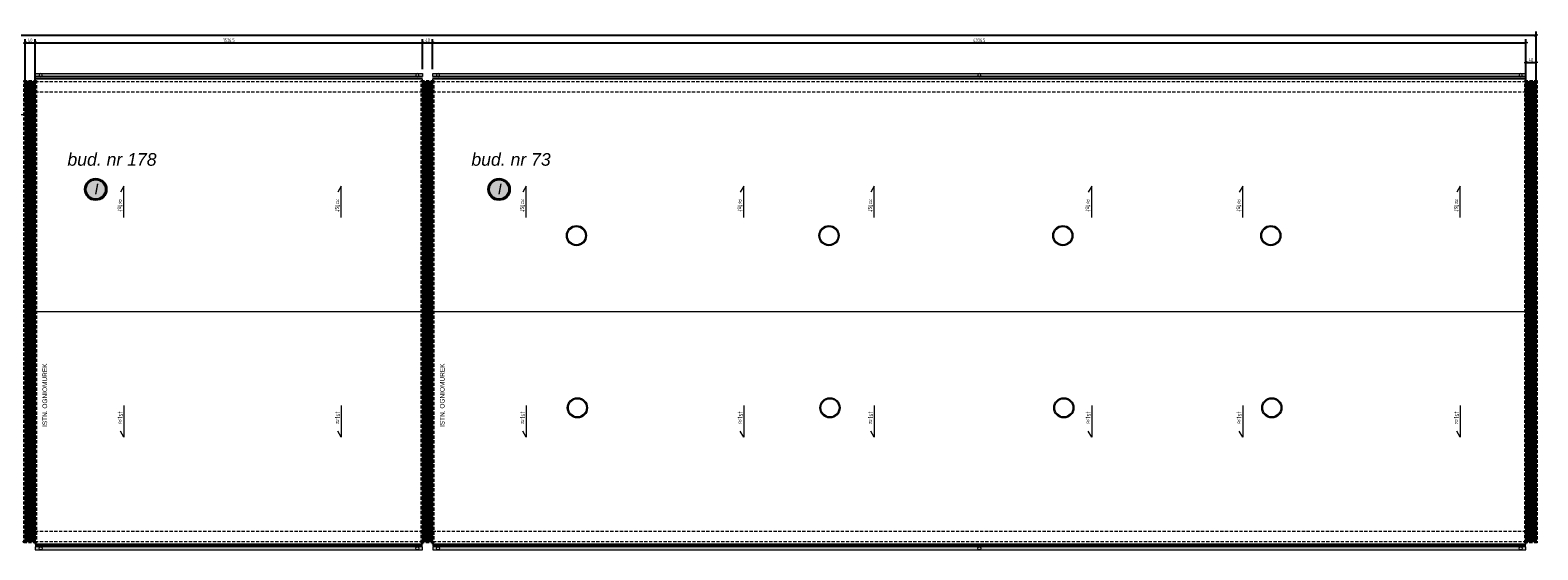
# Model space of a CAD drawing. Header units: centimetres. Extents: x -2715 to 149256, y -10686 to 32152.
# Tile 2 of 5: x 115056 to 121036, y -745 to 1318. Entities that reach past the tile are written whole.
import ezdxf

# ---------------------------------------------------------------- set-up
doc = ezdxf.new("R2010")
doc.units = ezdxf.units.CM
doc.header["$MEASUREMENT"] = 0
doc.header["$PDMODE"] = 2
doc.linetypes.add('HIDDENX2', pattern=[19.05, 12.7, -6.35])
for name, color, linetype, lineweight in [('0_ dimensions', 144, 'Continuous', 9), ('0_TXT', 7, 'Continuous', 15), ('1_ hatch', 8, 'Continuous', 9), ('1_ projection', 9, 'HIDDENX2', 5), ('1_ view 1', 7, 'Continuous', 15), ('1_ view 2', 9, 'Continuous', 13), ('1_ view 3', 8, 'Continuous', 9)]:
    doc.layers.add(name, color=color, linetype=linetype, lineweight=lineweight)
doc.layers.add('3MS_view 1', color=7, linetype='Continuous')
doc.styles.get("Standard").update_dxf_attribs({"font": 'arial.ttf'})
doc.styles.add('TXT3', font='geniso.shx', dxfattribs={"width": 0.75})
doc.styles.add('TXT_D', font='arial.ttf')
doc.dimstyles.new('S-100_ txt4_cz.19 WYS 15', dxfattribs={"dimtxt": 15, "dimasz": 3, "dimexe": 15, "dimexo": 50, "dimgap": 3, "dimtad": 1, "dimtoh": 1, "dimdec": 1, "dimrnd": 0.5, "dimzin": 12, "dimdsep": 46, "dimtxsty": 'TXT3', "dimblk": 'zasieczka', "dimcen": 3, "dimclrd": 250, "dimclre": 250, "dimclrt": 7, "dimadec": 0, "dimazin": 0, "dimtfac": 1, "dimtdec": 1, "dimtmove": 2, "dimatfit": 3, "dimldrblk": 'zasieczka', "dimfxl": 1, "dimtfill": 1, "dimtolj": 1, "dimtzin": 0, "dimarcsym": 0})

# ---------------------------------------------------------------- blocks, each defined once
blk = doc.blocks.new('zasieczka')
for p, q in [((2.4, 0), (-2.4, 0)), ((0, -3.9), (0, 3.9))]:
    blk.add_line(p, q)
at = {"color": 7}
blk.add_line((-1.2, -1.9), (1.2, 1.9), dxfattribs=at)
blk = doc.blocks.new('*D5853')
at = {"layer": '1_ view 1', "color": 250, "lineweight": -2}
for p, q in [((115035.8, 1033.9), (115035.8, 1282.9)), ((115038.8, 1267.9), (115072.8, 1267.9)), ((115075.8, 1033.9), (115075.8, 1282.9))]:
    blk.add_line(p, q, dxfattribs=at)
at = {"layer": 'Defpoints', "color": 0}
for p in [(115075.8, 1267.9), (115035.8, 983.9), (115075.8, 983.9)]:
    blk.add_point(p, dxfattribs=at)
at = {"layer": '1_ view 1', "color": 250, "linetype": 'ByBlock', "lineweight": -2, "xscale": 3, "yscale": 3, "zscale": 3, "rotation": 180}
blk.add_blockref('zasieczka', (115035.8, 1267.9), dxfattribs=at)
at = {"layer": '1_ view 1', "color": 250, "linetype": 'ByBlock', "lineweight": -2, "xscale": 3, "yscale": 3, "zscale": 3}
blk.add_blockref('zasieczka', (115075.8, 1267.9), dxfattribs=at)
at = {"layer": '1_ view 1', "color": 7, "insert": (115055.8, 1278.4), "char_height": 15, "attachment_point": 5, "style": 'TXT3'}
blk.add_mtext('\\A1;40', dxfattribs=at)
blk = doc.blocks.new('*D5854')
at = {"layer": '1_ view 1', "color": 250, "lineweight": -2}
for p, q in [((115075.8, 1033.9), (115075.8, 1282.9)), ((115078.8, 1267.9), (116609.2, 1267.9)), ((116612.2, 1163.9), (116612.2, 1282.9))]:
    blk.add_line(p, q, dxfattribs=at)
at = {"layer": 'Defpoints', "color": 0}
for p in [(116612.2, 1267.9), (116612.2, 1113.9), (115075.8, 983.9)]:
    blk.add_point(p, dxfattribs=at)
at = {"layer": '1_ view 1', "color": 250, "linetype": 'ByBlock', "lineweight": -2, "xscale": 3, "yscale": 3, "zscale": 3}
for p, rotation in [((115075.8, 1267.9), 180), ((116612.2, 1267.9), 360)]:
    blk.add_blockref('zasieczka', p, dxfattribs=dict(at, rotation=rotation))
at = {"layer": '1_ view 1', "color": 7, "insert": (115844, 1278.4), "char_height": 15, "attachment_point": 5, "style": 'TXT3'}
blk.add_mtext('\\A1;1536.5', dxfattribs=at)
blk = doc.blocks.new('*D5855')
at = {"layer": '1_ view 1', "color": 250, "lineweight": -2}
for p, q in [((116612.2, 1163.9), (116612.2, 1282.9)), ((116615.2, 1267.9), (116649.2, 1267.9)), ((116652.2, 1163.9), (116652.2, 1282.9))]:
    blk.add_line(p, q, dxfattribs=at)
at = {"layer": 'Defpoints', "color": 0}
for p in [(116652.2, 1267.9), (116612.2, 1113.9), (116652.2, 1113.9)]:
    blk.add_point(p, dxfattribs=at)
at = {"layer": '1_ view 1', "color": 250, "linetype": 'ByBlock', "lineweight": -2, "xscale": 3, "yscale": 3, "zscale": 3, "rotation": 180}
blk.add_blockref('zasieczka', (116612.2, 1267.9), dxfattribs=at)
at = {"layer": '1_ view 1', "color": 250, "linetype": 'ByBlock', "lineweight": -2, "xscale": 3, "yscale": 3, "zscale": 3}
blk.add_blockref('zasieczka', (116652.2, 1267.9), dxfattribs=at)
at = {"layer": '1_ view 1', "color": 7, "insert": (116632.2, 1278.4), "char_height": 15, "attachment_point": 5, "style": 'TXT3'}
blk.add_mtext('\\A1;40', dxfattribs=at)
blk = doc.blocks.new('*D5856')
at = {"layer": '1_ view 1', "color": 250, "lineweight": -2}
for p, q in [((116652.2, 1163.9), (116652.2, 1282.9)), ((116655.2, 1267.9), (120985.7, 1267.9)), ((120988.7, 1123.9), (120988.7, 1282.9))]:
    blk.add_line(p, q, dxfattribs=at)
at = {"layer": 'Defpoints', "color": 0}
for p in [(120988.7, 1267.9), (116652.2, 1113.9), (120988.7, 1073.9)]:
    blk.add_point(p, dxfattribs=at)
at = {"layer": '1_ view 1', "color": 250, "linetype": 'ByBlock', "lineweight": -2, "xscale": 3, "yscale": 3, "zscale": 3}
for p, rotation in [((116652.2, 1267.9), 180), ((120988.7, 1267.9), 360)]:
    blk.add_blockref('zasieczka', p, dxfattribs=dict(at, rotation=rotation))
at = {"layer": '1_ view 1', "color": 7, "insert": (118820.4, 1278.4), "char_height": 15, "attachment_point": 5, "style": 'TXT3'}
blk.add_mtext('\\A1;4336.5', dxfattribs=at)
blk = doc.blocks.new('*D5857')
at = {"layer": '1_ view 1', "color": 250, "lineweight": -2}
for p, q in [((120988.7, 1046), (120988.7, 1204.9)), ((121028.7, 1086), (121028.7, 1204.9)), ((120991.7, 1189.9), (121025.7, 1189.9))]:
    blk.add_line(p, q, dxfattribs=at)
at = {"layer": 'Defpoints', "color": 0}
for p in [(121028.7, 1189.9), (121028.7, 1036), (120988.7, 996)]:
    blk.add_point(p, dxfattribs=at)
at = {"layer": '1_ view 1', "color": 250, "linetype": 'ByBlock', "lineweight": -2, "xscale": 3, "yscale": 3, "zscale": 3, "rotation": 180}
blk.add_blockref('zasieczka', (120988.7, 1189.9), dxfattribs=at)
at = {"layer": '1_ view 1', "color": 250, "linetype": 'ByBlock', "lineweight": -2, "xscale": 3, "yscale": 3, "zscale": 3}
blk.add_blockref('zasieczka', (121028.7, 1189.9), dxfattribs=at)
at = {"layer": '1_ view 1', "color": 7, "insert": (121008.7, 1200.4), "char_height": 15, "attachment_point": 5, "style": 'TXT3'}
blk.add_mtext('\\A1;40', dxfattribs=at)
blk = doc.blocks.new('*D5859')
at = {"layer": '1_ view 1', "color": 250, "lineweight": -2}
for p, q in [((106333.9, -662.1), (106333.9, 1312.9)), ((106336.9, 1297.9), (121025.7, 1297.9)), ((121028.7, -662.1), (121028.7, 1312.9))]:
    blk.add_line(p, q, dxfattribs=at)
at = {"layer": 'Defpoints', "color": 0}
for p in [(121028.7, 1297.9), (106333.9, -712.1), (121028.7, -712.1)]:
    blk.add_point(p, dxfattribs=at)
at = {"layer": '1_ view 1', "color": 250, "linetype": 'ByBlock', "lineweight": -2, "xscale": 3, "yscale": 3, "zscale": 3, "rotation": 180}
blk.add_blockref('zasieczka', (106333.9, 1297.9), dxfattribs=at)
at = {"layer": '1_ view 1', "color": 250, "linetype": 'ByBlock', "lineweight": -2, "xscale": 3, "yscale": 3, "zscale": 3}
blk.add_blockref('zasieczka', (121028.7, 1297.9), dxfattribs=at)
at = {"layer": '1_ view 1', "color": 7, "insert": (113681.3, 1308.4), "char_height": 15, "attachment_point": 5, "style": 'TXT3'}
blk.add_mtext('\\A1;14695', dxfattribs=at)
blk = doc.blocks.new('FVDG')
at = {"layer": '1_ view 3', "linetype": 'Continuous'}
h = blk.add_hatch(dxfattribs=at)
h.set_pattern_fill('ANSI31', color=256)
h.set_pattern_definition([(45, (-78426.68506, -8749.02243), (-0.08838834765, 0.08838834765), [])])
h.paths.add_polyline_path([(21986.7, -9328.1), (23522.7, -9328.1), (23522.7, -9340.6), (21986.7, -9340.6)])
at = {"layer": '1_ view 1'}
for points in [[(23522.7, -9308.1), (23522.7, -9318.1), (21986.4, -9318.1), (21986.4, -9308.1), (21986.4, -9308.1)], [(21986.4, -9320.6), (23522.7, -9320.6)], [(21986.4, -9323.1), (23522.7, -9323.1)]]:
    blk.add_lwpolyline(points, dxfattribs=at)
for centre in [(22007.7, -9334.3), (23501.7, -9334.3)]:
    blk.add_circle(centre, 6.25, dxfattribs=at)
at = {"layer": '1_ view 2'}
blk.add_lwpolyline([(21986.7, -9328.1), (21986.7, -9340.6), (23522.7, -9340.6), (23522.7, -9328.1), (21986.7, -9328.1)], dxfattribs=at)
blk = doc.blocks.new('GFDGVFDGBF')
at = {"layer": '1_ view 3', "linetype": 'Continuous'}
h = blk.add_hatch(dxfattribs=at)
h.set_pattern_fill('ANSI31', color=256)
h.set_pattern_definition([(45, (-100413.03914, 559.06923), (-0.08838834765, 0.08838834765), [])])
h.paths.add_polyline_path([(0.3, -20), (4336.6, -20), (4336.6, -32.5), (0.3, -32.5)])
at = {"layer": '1_ view 1'}
for points in [[(4336.6, 0), (4336.6, -10), (0, -10), (0, 0), (0, 0)], [(0, -12.5), (4336.6, -12.5)], [(0, -15), (4336.6, -15)]]:
    blk.add_lwpolyline(points, dxfattribs=at)
for centre in [(21.3, -26.2), (2168.4, -26.2), (4315.6, -26.2)]:
    blk.add_circle(centre, 6.25, dxfattribs=at)
at = {"layer": '1_ view 2'}
blk.add_lwpolyline([(0.3, -20), (0.3, -32.5), (4336.6, -32.5), (4336.6, -20), (0.3, -20)], dxfattribs=at)
blk = doc.blocks.new('KOND')
at = {"linetype": 'ByBlock', "true_color": 0xfafafa}
h = blk.add_hatch(color=7, dxfattribs=at)
h.dxf.hatch_style = 1
h.paths.add_polyline_path([(1, 0, 1), (-1, 0, 1), (1, 0, 1)])
at = {"layer": '3MS_view 1'}
for radius in [1.1, 1]:
    blk.add_circle((0, 0), radius, dxfattribs=at)
at = {"color": 1, "insert": (-0.14, 0.59, 10.12), "char_height": 1.1, "width": 0.1414, "attachment_point": 1}
blk.add_mtext('{\\fArial|b0|i1|c238|p34;I}', dxfattribs=at)

msp = doc.modelspace()

# ---------------------------------------------------------------- hatches: boundary and pattern name
at = {"layer": '1_ hatch'}
h = msp.add_hatch(dxfattribs=at)
h.set_pattern_fill('ANSI31', color=0, scale=10, angle=270)
h.set_pattern_definition([(45, (25584.372, 3022.0055), (-0.883883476, 0.883883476), [])])
h.paths.add_polyline_path([(115075.8, -712.1), (115035.8, -712.1), (115035.8, 1113.9), (115075.8, 1113.9)])
h = msp.add_hatch(dxfattribs=at)
h.set_pattern_fill('ANSI31', color=0, scale=10, angle=270)
h.set_pattern_definition([(45, (27160.7422, 3022.0055), (-0.883883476, 0.883883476), [])])
h.paths.add_polyline_path([(116652.17, -712.1), (116612.17, -712.1), (116612.17, 1113.9), (116652.17, 1113.9)])
h = msp.add_hatch(dxfattribs=at)
h.set_pattern_fill('ANSI31', color=0, scale=10, angle=270)
h.set_pattern_definition([(45, (31537.2928, 3022.0055), (-0.883883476, 0.883883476), [])])
h.paths.add_polyline_path([(121028.72, -712.1), (120988.72, -712.1), (120988.72, 1113.9), (121028.72, 1113.9)])

# ---------------------------------------------------------------- linework, layer by layer
at = {"layer": '0_ dimensions', "color": 0}
for points in [[(115427.3, 574.07), (115427.3, 698.5), (115413.49, 674.89)], [(116289.83, 574.07), (116289.83, 698.5), (116276.03, 674.89)], [(117023.69, 574.07), (117023.69, 698.5), (117009.89, 674.89)], [(117886.23, 574.07), (117886.23, 698.5), (117872.43, 674.89)], [(118403.76, 574.07), (118403.76, 698.5), (118389.95, 674.89)], [(119266.3, 574.07), (119266.3, 698.5), (119252.49, 674.89)], [(119865.09, 574.07), (119865.09, 698.5), (119851.29, 674.89)], [(120727.63, 574.07), (120727.63, 698.5), (120713.83, 674.89)], [(115427.3, -172.26), (115427.3, -296.69), (115413.49, -273.08)], [(116289.83, -172.26), (116289.83, -296.69), (116276.03, -273.08)], [(117023.69, -172.26), (117023.69, -296.69), (117009.89, -273.08)], [(117886.23, -172.26), (117886.23, -296.69), (117872.43, -273.08)], [(118403.76, -172.26), (118403.76, -296.69), (118389.95, -273.08)], [(119266.3, -172.26), (119266.3, -296.69), (119252.49, -273.08)], [(119865.09, -172.26), (119865.09, -296.69), (119851.29, -273.08)], [(120727.63, -172.26), (120727.63, -296.69), (120713.83, -273.08)]]:
    msp.add_lwpolyline(points, dxfattribs=at)
at = {"layer": '1_ projection', "color": 0}
for points in [[(115080.8, -717.1), (115030.8, -717.1), (115030.8, 1118.9), (115080.8, 1118.9)], [(116657.17, -717.1), (116607.17, -717.1), (116607.17, 1118.9), (116657.17, 1118.9)], [(121033.72, -717.1), (120983.72, -717.1), (120983.72, 1118.9), (121033.72, 1118.9)], [(115075.8, -672.1), (115075.8, 1073.9), (116612.17, 1073.9), (116612.17, -672.1)]]:
    msp.add_lwpolyline(points, close=True, dxfattribs=at)
for points in [[(115075.8, -712.1), (115075.8, 1113.9), (116612.17, 1113.9), (116612.17, -712.1), (115075.8, -712.1)], [(116612.17, 1113.9), (121028.72, 1113.9), (121028.72, -712.1), (116612.17, -712.1), (116612.17, 1038.2)], [(116652.17, 1073.9), (120988.72, 1073.9), (120988.72, -672.1), (116652.17, -672.1), (116652.17, 1073.9)], [(109301.93, 983.9), (115075.8, 983.9), (115075.8, -712.1), (109301.94, -712.1), (109301.93, 983.9)]]:
    msp.add_lwpolyline(points, dxfattribs=at)
at = {"layer": '1_ view 1', "color": 0}
for points in [[(115075.8, -712.1), (115035.8, -712.1), (115035.8, 1113.9), (115075.8, 1113.9), (115075.8, -712.1)], [(116652.17, -712.1), (116612.17, -712.1), (116612.17, 1113.9), (116652.17, 1113.9), (116652.17, -712.1)], [(121028.72, -712.1), (120988.72, -712.1), (120988.72, 1113.9), (121028.72, 1113.9), (121028.72, -712.1)], [(115075.8, 200.9), (116612.17, 200.9)], [(116652.17, 200.9), (120988.72, 200.9)]]:
    msp.add_lwpolyline(points, dxfattribs=at)
for centre, radius in [((117222.54, 502.68), 40), ((117222.54, 502.68), 36), ((118224.25, 502.68), 40), ((118224.25, 502.68), 36), ((119151.8, 502.68), 40), ((119151.8, 502.68), 36), ((119976.71, 502.68), 40), ((119976.71, 502.68), 36), ((117226.42, -180.77), 40), ((117226.42, -180.77), 36), ((118228.12, -180.77), 40), ((118228.12, -180.77), 36), ((119155.67, -180.77), 40), ((119155.67, -180.77), 36), ((119980.58, -180.77), 40), ((119980.58, -180.77), 36)]:
    msp.add_circle(centre, radius, dxfattribs=at)

# ---------------------------------------------------------------- block references
at = {"layer": '1_ view 1', "color": 0, "xscale": -1, "rotation": 180}
for name, p in [('FVDG', (93089.45, -8194.19)), ('GFDGVFDGBF', (116652.17, 1113.9))]:
    msp.add_blockref(name, p, dxfattribs=at)
at = {"layer": '1_ view 1', "color": 0, "linetype": 'Continuous', "xscale": 39.06250000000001, "yscale": 39.0625, "zscale": 39.0625}
for p in [(115316.01, 686.14), (116915.66, 686.14)]:
    msp.add_blockref('KOND', p, dxfattribs=at)
at = {"layer": '1_ view 1', "color": 0}
for name, p in [('FVDG', (93089.45, 8596)), ('GFDGVFDGBF', (116652.17, -712.1))]:
    msp.add_blockref(name, p, dxfattribs=at)

# ---------------------------------------------------------------- texts
at = {"color": 0, "char_height": 18.45, "width": 260.9052, "attachment_point": 1, "rotation": 90, "style": 'TXT_D'}
for insert in [(115104.66, -256.95), (116681.04, -256.95)]:
    msp.add_mtext('ISTN. OGNIOMUREK', dxfattribs=dict(at, insert=insert))
at = {"layer": '0_TXT', "color": 0, "char_height": 50, "attachment_point": 1}
for s, insert, width in [('{\\fArial|b0|i1|c238|p34;bud. nr 178}', (115203.68, 829.99), 506.362), ('{\\fArial|b0|i1|c238|p34;bud. nr 73}', (116805.87, 829.99), 339.1886)]:
    msp.add_mtext(s, dxfattribs=dict(at, insert=insert, width=width))
at = {"layer": '0_TXT', "color": 0, "char_height": 20, "width": 73.7367, "line_spacing_factor": 0.814815, "style": 'TXT3'}
for insert, attachment_point, rotation in [((115402.6, 597.24), 9, 269.962714), ((116265.14, 597.24), 9, 269.962714), ((116998.99, 597.24), 9, 269.962714), ((117861.53, 597.24), 9, 269.962714), ((118379.06, 597.24), 9, 269.962714), ((119241.6, 597.24), 9, 269.962714), ((119840.4, 597.24), 9, 269.962714), ((120702.93, 597.24), 9, 269.962714), ((115402.6, -195.43), 3, 90.037286), ((116265.14, -195.43), 3, 90.037286), ((116998.99, -195.43), 3, 90.037286), ((117861.53, -195.43), 3, 90.037286), ((118379.06, -195.43), 3, 90.037286), ((119241.6, -195.43), 3, 90.037286), ((119840.4, -195.43), 3, 90.037286), ((120702.93, -195.43), 3, 90.037286)]:
    msp.add_mtext('{\\fSimSun|b0|i0|c134|p32;≈}1st ', dxfattribs=dict(at, insert=insert, attachment_point=attachment_point, rotation=rotation))

# ---------------------------------------------------------------- dimensions: what is measured, and where the dimension line sits
at = {"layer": '1_ view 1', "color": 0}
dim = msp.add_linear_dim(base=(121028.72, 1297.86), p1=(106333.94, -712.1), p2=(121028.72, -712.1), dimstyle='S-100_ txt4_cz.19 WYS 15', override={"dimtxsty": 'TXT3', "dimldrblk": 'zasieczka', "dimtfill": 0}, dxfattribs=at)
dim.commit()
dim.dimension.update_dxf_attribs({"geometry": '*D5859', "text_midpoint": (113681.33, 1308.36)})
for base, p1, p2, picture, middle in [((115075.8, 1267.86), (115035.8, 983.9), (115075.8, 983.9), '*D5853', (115055.8, 1278.36)), ((116612.17, 1267.86), (115075.8, 983.9), (116612.17, 1113.9), '*D5854', (115843.99, 1278.36)), ((116652.17, 1267.86), (116612.17, 1113.9), (116652.17, 1113.9), '*D5855', (116632.17, 1278.36)), ((120988.7224, 1267.8594), (116652.1719, 1113.9046), (120988.7224, 1073.9047), '*D5856', (118820.4472, 1278.3594)), ((121028.72, 1189.92), (120988.72, 995.97), (121028.72, 1035.97), '*D5857', (121008.72, 1200.42))]:
    dim = msp.add_linear_dim(base=base, p1=p1, p2=p2, angle=180, dimstyle='S-100_ txt4_cz.19 WYS 15', override={"dimtfill": 0}, dxfattribs=at)
    dim.commit()
    dim.dimension.update_dxf_attribs({"geometry": picture, "text_midpoint": middle})

doc.saveas('drawing.dxf')
